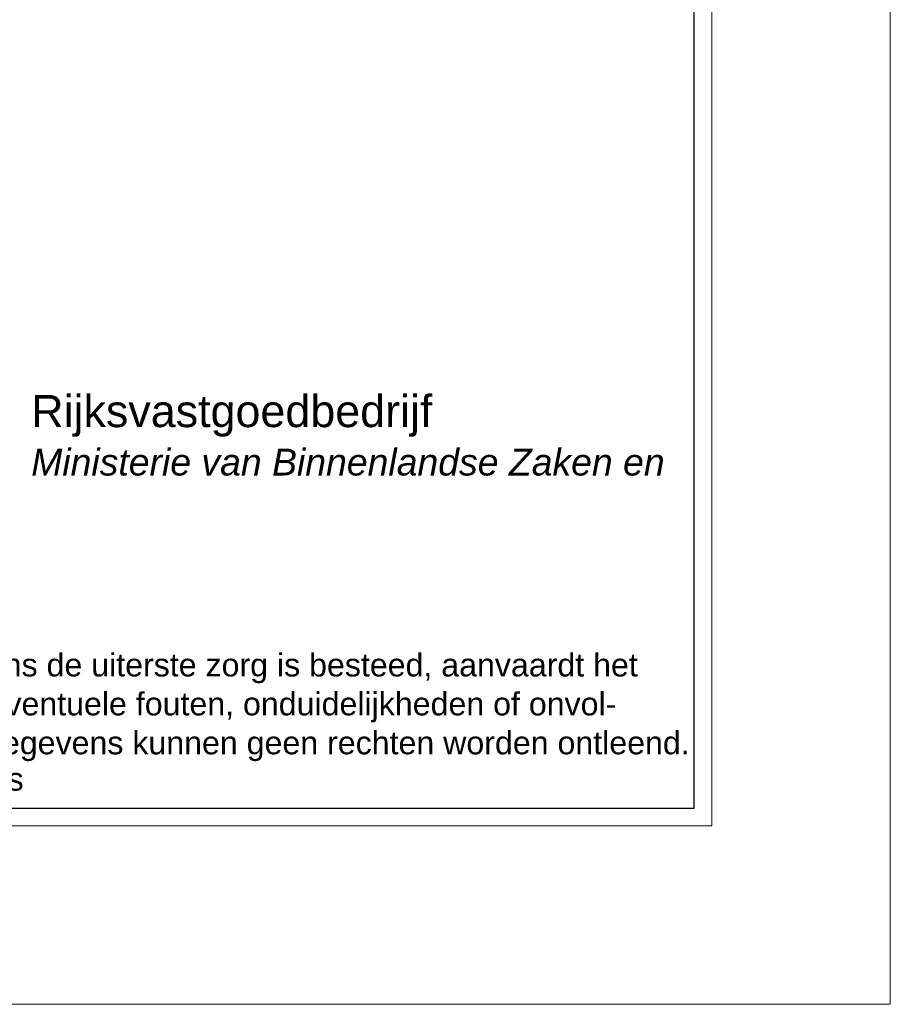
# Model space of a CAD drawing. Header units: millimetres. Extents: x 0 to 84000, y 0 to 59400.
# Tile 34 of 36: x 74235 to 84000, y 0 to 11043. Entities that reach past the tile are written whole.
import ezdxf

# ---------------------------------------------------------------- set-up
doc = ezdxf.new("R2010")
doc.units = ezdxf.units.MM
doc.layers.add('X-L0_C_afwerking', color=7, linetype='Continuous', lineweight=5)
doc.styles.add('DVD_ALG 1.5mm_IT', font='ariali.ttf', dxfattribs={"height": 1.5})
doc.styles.add('DVD_ALG 1.8mm_RE', font='arial.ttf', dxfattribs={"height": 1.8})
doc.styles.add('DVD_ALG 2.5mm_RE', font='arial.ttf', dxfattribs={"height": 2.5})
doc.styles.add('DVD_ALG 3.5mm_BO', font='arialbd.ttf', dxfattribs={"height": 3.5})
doc.styles.add('DVD_ALG 5.0mm_BO', font='arialbd.ttf', dxfattribs={"height": 5})

# ---------------------------------------------------------------- blocks, each defined once
blk = doc.blocks.new('DVDVB_02_--_ A3-Basispl-liggend-inb')
at = {"color": 7, "lineweight": 9}
for points in [[(-409, -11), (11, -11), (11, 286), (-409, 286)], [(-384, 276), (1, 276), (1, -1), (-384, -1)]]:
    blk.add_lwpolyline(points, close=True, dxfattribs=at)
at = {"color": 7, "lineweight": 25}
blk.add_lwpolyline([(-383, 275), (-383, 0), (0, 0), (0, 275)], close=True, dxfattribs=at)
at = {"color": 7, "linetype": 'Continuous', "lineweight": 0}
for s, height, style, p in [('Rijksvastgoedbedrijf', 1.8, 'DVD_ALG 1.8mm_RE', (-37.178, 21.369)), ('Ministerie van Binnenlandse Zaken en', 1.5, 'DVD_ALG 1.5mm_IT', (-37.178, 18.655)), ('© Ministerie van Binnenlandse Zaken en Koninkrijksrelaties', 1.29, 'DVD_ALG 1.8mm_RE', (-85.002, 0.983))]:
    blk.add_text(s, height=height, dxfattribs=dict(at, style=style)).set_placement(p)
at = {"color": 7, "linetype": 'Continuous', "lineweight": 0, "insert": (-85.002, 2.631), "char_height": 1.29, "attachment_point": 7, "line_spacing_factor": 1.015384, "style": 'DVD_ALG 1.8mm_RE'}
blk.add_mtext('Hoewel aan de totstandkoming van deze vastgoedgegevens de uiterste zorg is besteed, aanvaardt het \\PRijksvastgoedbedrijf geen enkele aansprakelijkheid voor eventuele fouten, onduidelijkheden of onvol-\\Pkomenheden, noch voor de gevolgen hiervan. Aan deze gegevens kunnen geen rechten worden ontleend.', dxfattribs=at)
at = {"color": 7, "lineweight": 13}
for tag, p, height, style in [('TITEL', (-85, 90.18), 5, 'DVD_ALG 5.0mm_BO'), ('SUBTITEL', (-85, 76.18), 3.2, 'DVD_ALG 3.5mm_BO'), ('BOUWLAAGCODE', (-85, 66.161), 2.5, 'DVD_ALG 2.5mm_RE'), ('BOUWLAAGNAAM', (-70.606, 66.086), 2.5, 'DVD_ALG 2.5mm_RE'), ('GEBOUWCODE', (-85, 62.161), 2.5, 'DVD_ALG 2.5mm_RE'), ('GEBOUWNAAM', (-70.606, 62.086), 2.5, 'DVD_ALG 2.5mm_RE'), ('OBJECTCODE', (-85, 58.161), 2.5, 'DVD_ALG 2.5mm_RE'), ('OBJECTNAAM', (-70.606, 58.086), 2.5, 'DVD_ALG 2.5mm_RE'), ('SCHAAL', (-70.606, 48.191), 2, 'DVD_ALG 1.8mm_RE'), ('DATUM', (-70.608, 45.312), 2, 'DVD_ALG 1.8mm_RE'), ('BVO', (-78.553, 41.727), 1.5, 'DVD_ALG 1.8mm_RE'), ('NVO', (-50.394, 41.732), 1.5, 'DVD_ALG 1.8mm_RE')]:
    blk.add_attdef(tag, p, '', height=height, dxfattribs=dict(at, style=style))

msp = doc.modelspace()

# ---------------------------------------------------------------- block references
at = {"layer": 'X-L0_C_afwerking', "xscale": 200, "yscale": 200, "zscale": 200}
msp.add_blockref('DVDVB_02_--_ A3-Basispl-liggend-inb', (81800, 2200), dxfattribs=at)

doc.saveas('drawing.dxf')
